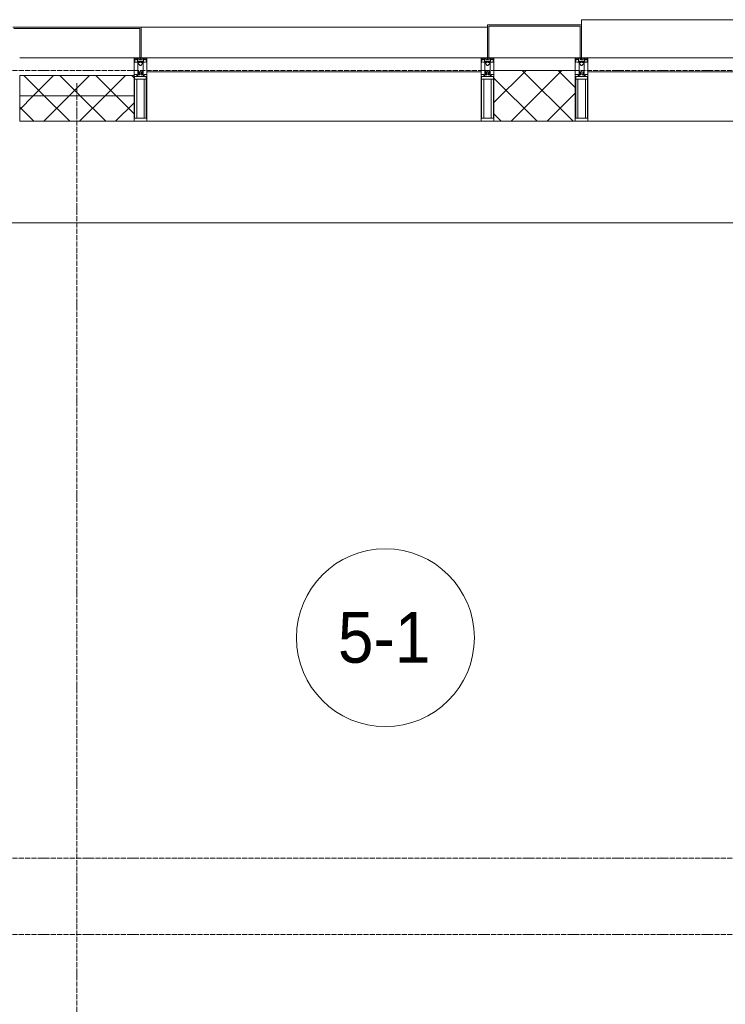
# Model space of a CAD drawing. Header units: millimetres. Extents: x 5617 to 132318, y 7718 to 193536.
# Tile 22 of 81: x 29836 to 32611, y 29425 to 33300. Entities that reach past the tile are written whole.
import ezdxf

# ---------------------------------------------------------------- set-up
doc = ezdxf.new("R2010")
doc.units = ezdxf.units.MM
doc.linetypes.add('ADSK_Линия сетки', pattern=[25, 20, -2.5, 0, -2.5])
doc.linetypes.add('Линия сетки', pattern=[25, 20, -2.5, 0, -2.5])
for name, color, linetype, lineweight in [('Импосты витража', 7, 'Continuous', 18), ('Колонны', 7, 'Continuous', 18), ('Марки помещений', 7, 'Continuous', 20), ('Оси', 7, 'Continuous', 9), ('Панели витража', 7, 'Continuous', 18), ('Перекрытия', 7, 'Continuous', 18), ('Стены разрез', 7, 'Continuous', 40), ('Стены штриховка', 7, 'Continuous', 40), ('Элементы узлов', 7, 'Continuous', 18)]:
    doc.layers.add(name, color=color, linetype=linetype, lineweight=lineweight)
doc.styles.add('Arial_3', font='arial.ttf', dxfattribs={"width": 0.9, "height": 200})
pattern_1 = [(45, (0, 0), (-70.71068, 70.71068), []), (135, (0, 0), (-70.71068, -70.71068), [])]

# ---------------------------------------------------------------- blocks, each defined once
blk = doc.blocks.new('135_SLK_K4_AR_rvt-1-МКСС_К4_L13_45_000_')
at = {"layer": 'Перекрытия', "color": 253, "true_color": 0xaaaaaa}
blk.add_line((100549.6, 32500), (96249.8, 32500), dxfattribs=at)
blk = doc.blocks.new('System Panel - A_PAN_Glass-7513884-МКСС_К4_L13_45_000_')
at = {"layer": 'Панели витража', "color": 253, "lineweight": 5, "true_color": 0xaaaaaa}
for p, q in [((656.25, 0), (-656.25, 0)), ((-656.25, 0), (-656.25, -55)), ((656.25, -55), (656.25, 0)), ((-656.25, -55), (656.25, -55))]:
    blk.add_line(p, q, dxfattribs=at)
blk = doc.blocks.new('Rectangular Mullion - R_StandardFrame_50Wx250H-V86-МКСС_К4_L13_45_000_')
at = {"layer": 'Импосты витража', "color": 253, "lineweight": 5, "true_color": 0xaaaaaa}
blk.add_line((127540, 32900), (126227.5, 32900), dxfattribs=at)
blk = doc.blocks.new('Rectangular Mullion - R_StandardFrame_50Wx250H-5921427-МКСС_К4_L13_45_000_')
at = {"layer": 'Импосты витража', "color": 253, "lineweight": 5, "true_color": 0xaaaaaa}
blk.add_line((97375, 33150), (96925, 33150), dxfattribs=at)
blk = doc.blocks.new('Rectangular Mullion - 50Wx250H-2623690-МКСС_К4_L13_45_000_')
at = {"layer": 'Элементы узлов', "color": 253, "lineweight": 5, "true_color": 0xaaaaaa}
for p, q in [((-25, 65.2), (-25, 250)), ((-25, 250), (0, 250)), ((-23, 237.3), (0, 237.3)), ((-23, 237.3), (-23, 73.6)), ((-14.9, 84), (-14.9, 237.3)), ((25, 250), (0, 250)), ((23, 237.3), (0, 237.3)), ((14.9, 84), (14.9, 237.3)), ((23, 237.3), (23, 73.6)), ((25, 65.2), (25, 250)), ((0, 84), (-23, 84)), ((0, 84), (23, 84)), ((-14, 65.2), (-25, 65.2)), ((-0.5, 73.6), (-23, 73.6)), ((-14, 71.3), (-14, 65.2)), ((-10, 71.3), (-14, 71.3)), ((-10, 53), (-10, 71.3)), ((-8.7, 53), (-10, 53)), ((-10, 53), (-10, 17)), ((-8.7, 53), (-7, 54.7)), ((-7, 65.2), (-5.9, 67.3)), ((-7, 65.2), (-7, 54.7)), ((-4.1, 67.3), (-5.9, 67.3)), ((-4.1, 67.3), (-2.9, 65.1)), ((-2.9, 65.1), (-2.9, 54.6)), ((-1.3, 53), (-2.9, 54.6)), ((0, 53), (-1.3, 53)), ((0, 53), (1.3, 53)), ((0.5, 73.6), (23, 73.6)), ((1.3, 53), (2.9, 54.6)), ((4.1, 67.3), (2.9, 65.1)), ((2.9, 65.1), (2.9, 54.6)), ((4.1, 67.3), (5.9, 67.3)), ((7, 65.2), (5.9, 67.3)), ((7, 65.2), (7, 54.7)), ((8.7, 53), (7, 54.7)), ((8.7, 53), (10, 53)), ((10, 71.3), (14, 71.3)), ((10, 53), (10, 71.3)), ((10, 53), (10, 17)), ((14, 71.3), (14, 65.2)), ((14, 65.2), (25, 65.2)), ((-23.8, 14.6), (-25, 14.2)), ((-25, 0), (-25, 14.2)), ((-22.3, 17), (-23.8, 17)), ((-23.8, 17), (-23.8, 14.6)), ((-22.5, 10.6), (-23.8, 14.6)), ((-22.5, 10.6), (-23.7, 9.9)), ((-23.7, 1.3), (-23.7, 9.9)), ((-23.7, 1.3), (-11.8, 1.3)), ((-23.2, 10.2), (-22.5, 8)), ((-22.5, 8), (-22.5, 4.5)), ((-21.3, 4.5), (-22.5, 4.5)), ((-22.3, 17), (-22.3, 16)), ((-22.3, 16), (-21.3, 16)), ((-19, 17.6), (-21.3, 16)), ((-21.3, 4.5), (-21.3, 6.5)), ((-21.3, 6.5), (-14.2, 6.5)), ((-18.4, 16.6), (-19, 17.6)), ((-7.4, 16.6), (-18.4, 16.6)), ((-14.2, 6.5), (-14.2, 4.5)), ((-13.2, 4.5), (-14.2, 4.5)), ((-13.2, 4.5), (-12.2, 7.2)), ((-12.7, 7.6), (-11.3, 11.4)), ((-12.7, 7.6), (-11.8, 6.9)), ((-12.2, 9), (-12.2, 14.8)), ((-12.2, 14.8), (0, 14.8)), ((-11.8, 1.3), (-11.8, 6.9)), ((-10.5, 11.2), (-11.3, 11.4)), ((-10.5, 1.5), (-10.5, 11.2)), ((-4.8, 1.5), (-10.5, 1.5)), ((-10, 17), (-7.5, 17)), ((-8.5, 23), (-1.5, 30)), ((-8.5, 18.5), (-8.5, 23)), ((-7.5, 18.5), (-8.5, 18.5)), ((-7.5, 17), (-7.5, 18.5)), ((-7.4, 18), (-7.4, 16.6)), ((-2.6, 18), (-7.4, 18)), ((0, 8), (-4.8, 8)), ((-4.8, 1.5), (-4.8, 8)), ((-2.6, 18), (-2.6, 16.8)), ((-2.6, 16.8), (0, 16.8)), ((-1.5, 30), (0, 30)), ((1.5, 30), (0, 30)), ((2.6, 16.8), (0, 16.8)), ((0, 14.8), (0, 16.8)), ((0, 14.8), (0, 16.8)), ((12.2, 14.8), (0, 14.8)), ((0, 0), (0, 8)), ((0, 8), (4.8, 8)), ((0, 0), (0, 8)), ((8.5, 23), (1.5, 30)), ((2.6, 18), (2.6, 16.8)), ((2.6, 18), (7.4, 18)), ((4.8, 1.5), (4.8, 8)), ((4.8, 1.5), (10.5, 1.5)), ((7.4, 18), (7.4, 16.6)), ((7.4, 16.6), (18.4, 16.6)), ((7.5, 18.5), (8.5, 18.5)), ((7.5, 17), (7.5, 18.5)), ((10, 17), (7.5, 17)), ((8.5, 18.5), (8.5, 23)), ((10.5, 11.2), (11.3, 11.4)), ((10.5, 1.5), (10.5, 11.2)), ((12.7, 7.6), (11.3, 11.4)), ((12.7, 7.6), (11.8, 6.9)), ((11.8, 1.3), (11.8, 6.9)), ((23.7, 1.3), (11.8, 1.3)), ((12.2, 9), (12.2, 14.8)), ((13.2, 4.5), (12.2, 7.2)), ((13.2, 4.5), (14.2, 4.5)), ((21.3, 6.5), (14.2, 6.5)), ((14.2, 6.5), (14.2, 4.5)), ((18.4, 16.6), (19, 17.6)), ((19, 17.6), (21.3, 16)), ((22.3, 16), (21.3, 16)), ((21.3, 4.5), (21.3, 6.5)), ((21.3, 4.5), (22.5, 4.5)), ((22.3, 17), (22.3, 16)), ((22.3, 17), (23.8, 17)), ((22.5, 10.6), (23.8, 14.6)), ((22.5, 10.6), (23.7, 9.9)), ((23.2, 10.2), (22.5, 8)), ((22.5, 8), (22.5, 4.5)), ((23.7, 1.3), (23.7, 9.9)), ((23.8, 17), (23.8, 14.6)), ((23.8, 14.6), (25, 14.2)), ((25, 0), (25, 14.2)), ((-25, 0), (0, 0)), ((25, 0), (0, 0))]:
    blk.add_line(p, q, dxfattribs=at)
for centre, start, end in [((-0.5, 73.1), 360, 90), ((0.5, 73.1), 90, 180)]:
    blk.add_arc(centre, 0.5, start, end, dxfattribs=at)
blk = doc.blocks.new('Rectangular Mullion - R_StandardFrame_50Wx250H-V83-МКСС_К4_L13_45_000_')
at = {"layer": 'Импосты витража', "color": 253, "lineweight": 5, "true_color": 0xaaaaaa}
for p, q in [((-25, 0), (-25, 250)), ((-25, 250), (25, 250)), ((25, 250), (25, 0)), ((0, 0), (-25, 0)), ((25, 0), (5, 0))]:
    blk.add_line(p, q, dxfattribs=at)
blk = doc.blocks.new('Rectangular Mullion - R_StandardFrame_50Wx250H-7512947-МКСС_К4_L13_45_000_')
at = {"layer": 'Импосты витража', "color": 253, "lineweight": 5, "true_color": 0xaaaaaa}
for p, q in [((-25, 0), (-25, 250)), ((-25, 250), (25, 250)), ((25, 250), (25, 0)), ((-5, 0), (-25, 0)), ((25, 0), (0, 0))]:
    blk.add_line(p, q, dxfattribs=at)
blk = doc.blocks.new('System Panel - A_PAN_Glass-7516170-МКСС_К4_L13_45_000_')
at = {"layer": 'Панели витража', "color": 253, "lineweight": 5, "true_color": 0xaaaaaa}
for p, q in [((657.5, 0), (-657.5, 0)), ((-657.5, 0), (-657.5, -55)), ((657.5, -55), (657.5, 0)), ((-657.5, -55), (657.5, -55))]:
    blk.add_line(p, q, dxfattribs=at)
blk = doc.blocks.new('Rectangular Mullion - R_StandardFrame_50Wx250H-5921410-МКСС_К4_L13_45_000_')
at = {"layer": 'Импосты витража', "color": 253, "lineweight": 5, "true_color": 0xaaaaaa}
blk.add_line((98740, 32900), (97425, 32900), dxfattribs=at)
blk = doc.blocks.new('Rectangular Mullion - R_StandardFrame_50Wx250H-V91-МКСС_К4_L13_45_000_')
at = {"layer": 'Импосты витража', "color": 253, "lineweight": 5, "true_color": 0xaaaaaa}
for p, q in [((-25, 0), (-25, 250)), ((-25, 250), (25, 250)), ((25, 250), (25, 0)), ((25, 0), (-25, 0))]:
    blk.add_line(p, q, dxfattribs=at)
blk = doc.blocks.new('A_SLK_PAN_Type1 - Прямой тип панели-6538222-МКСС_К4_L13_45_000_')
at = {"layer": 'Колонны', "lineweight": 5}
for p, q in [((-180, 0), (-185, 0)), ((-185, 0), (-185, -130)), ((-180, -125), (-180, 0)), ((160, 0), (-160, 0)), ((180, 0), (180, -125)), ((185, 0), (180, 0)), ((185, -130), (185, 0)), ((-185, -130), (185, -130)), ((180, -125), (-180, -125))]:
    blk.add_line(p, q, dxfattribs=at)
blk = doc.blocks.new('A_OGR_PAN_Отлив - A_OGR_PAN_Отлив-6265429-МКСС_К4_L13_45_000_')
at = {"layer": 'Колонны', "color": 253, "lineweight": 5, "true_color": 0xaaaaaa}
for p in [(681.25, 150), (-681.25, 130)]:
    blk.add_line(p, (-681.25, 150), dxfattribs=at)
blk = doc.blocks.new('135_SLK_K4_AR_FCD_rvt-1-МКСС_К4_L13_45_000_')
at = {"layer": 'Стены разрез', "lineweight": 5, "true_color": 0xaaaaaa}
h = blk.add_hatch(dxfattribs=at)
h.set_pattern_fill('FP_4', color=253, style=0, pattern_type=2)
h.set_pattern_definition(pattern_1)
h.paths.add_polyline_path([(99110, 32900), (99110, 33100), (98790, 33100), (98790, 32900)])
h = blk.add_hatch(dxfattribs=at)
h.set_pattern_fill('FP_4', color=253, style=0, pattern_type=2)
h.set_pattern_definition(pattern_1)
h.paths.add_polyline_path([(97375, 33000), (97375, 33080), (96925, 33080), (96925, 33000)])
h = blk.add_hatch(dxfattribs=at)
h.set_pattern_fill('FP_4', color=253, style=0, pattern_type=2)
h.set_pattern_definition(pattern_1)
h.paths.add_polyline_path([(97375, 32900), (97375, 33000), (96925, 33000), (96925, 32900)])
at = {"layer": 'Колонны', "color": 253, "lineweight": 9, "true_color": 0xaaaaaa}
for p, q in [((97402.5, 33270), (96897.5, 33270)), ((96902.5, 33265), (97397.5, 33265)), ((97397.5, 33265), (97397.5, 33150)), ((97402.5, 33150), (97402.5, 33270)), ((97397.5, 33150), (97402.5, 33150))]:
    blk.add_line(p, q, dxfattribs=at)
at = {"layer": 'Колонны', "color": 253, "lineweight": 5, "true_color": 0xaaaaaa}
blk.add_line((98765, 33270), (97402.5, 33270), dxfattribs=at)
at = {"layer": 'Стены разрез', "color": 253, "lineweight": 9, "true_color": 0xaaaaaa}
for p, q in [((99110, 33100), (98790, 33100)), ((98790, 33100), (98790, 32900)), ((99110, 32900), (99110, 33100)), ((97375, 33080), (96925, 33080)), ((96925, 33080), (96925, 32900)), ((97375, 32900), (97375, 33080)), ((96925, 32900), (97375, 32900)), ((98790, 32900), (99110, 32900))]:
    blk.add_line(p, q, dxfattribs=at)
at = {"layer": 'Стены штриховка', "color": 253, "lineweight": 9, "true_color": 0xaaaaaa}
blk.add_line((97375, 33000), (96925, 33000), dxfattribs=at)
at = {"layer": 'Импосты витража', "color": 253, "lineweight": 5, "true_color": 0xaaaaaa}
for name, p in [('Rectangular Mullion - R_StandardFrame_50Wx250H-5921427-МКСС_К4_L13_45_000_', (0, 0)), ('Rectangular Mullion - R_StandardFrame_50Wx250H-5921410-МКСС_К4_L13_45_000_', (0, 0)), ('Rectangular Mullion - R_StandardFrame_50Wx250H-V86-МКСС_К4_L13_45_000_', (-27067.5, 0))]:
    blk.add_blockref(name, p, dxfattribs=at)
at = {"layer": 'Импосты витража', "color": 253, "lineweight": 5, "true_color": 0xaaaaaa, "extrusion": (0, 0, -1), "rotation": 180}
for name, p in [('Rectangular Mullion - 50Wx250H-2623690-МКСС_К4_L13_45_000_', (-97400, 33150)), ('Rectangular Mullion - R_StandardFrame_50Wx250H-V91-МКСС_К4_L13_45_000_', (-97400, 33150)), ('Rectangular Mullion - 50Wx250H-2623690-МКСС_К4_L13_45_000_', (-98765, 33150)), ('Rectangular Mullion - R_StandardFrame_50Wx250H-V83-МКСС_К4_L13_45_000_', (-98765, 33150)), ('Rectangular Mullion - 50Wx250H-2623690-МКСС_К4_L13_45_000_', (-99135, 33150)), ('Rectangular Mullion - R_StandardFrame_50Wx250H-7512947-МКСС_К4_L13_45_000_', (-99135, 33150))]:
    blk.add_blockref(name, p, dxfattribs=at)
at = {"layer": 'Колонны', "color": 253, "lineweight": 5, "true_color": 0xaaaaaa}
blk.add_blockref('A_OGR_PAN_Отлив - A_OGR_PAN_Отлив-6265429-МКСС_К4_L13_45_000_', (99816.3, 33150), dxfattribs=at)
at = {"layer": 'Колонны', "color": 253, "lineweight": 5, "true_color": 0xaaaaaa, "rotation": 180}
blk.add_blockref('A_SLK_PAN_Type1 - Прямой тип панели-6538222-МКСС_К4_L13_45_000_', (98950, 33150), dxfattribs=at)
at = {"layer": 'Панели витража', "color": 253, "lineweight": 5, "true_color": 0xaaaaaa}
for name, p in [('System Panel - A_PAN_Glass-7516170-МКСС_К4_L13_45_000_', (98082.5, 33150)), ('System Panel - A_PAN_Glass-7513884-МКСС_К4_L13_45_000_', (99816.3, 33150))]:
    blk.add_blockref(name, p, dxfattribs=at)
blk = doc.blocks.new('050_Марка_Помещение - Номер-620969-МКСС_К4_L13_45_000_')
at = {"layer": 'Марки помещений'}
blk.add_circle((0, 0), 3.5, dxfattribs=at)

msp = doc.modelspace()

# ---------------------------------------------------------------- linework, layer by layer
at = {"layer": 'Оси', "linetype": 'ADSK_Линия сетки'}
for p, q in [((69660.8, 33100), (25349.7, 33100)), ((69660.8, 30000), (26619.7, 30000)), ((69660.8, 29700), (25349.7, 29700))]:
    msp.add_line(p, q, dxfattribs=at)
at = {"layer": 'Оси', "linetype": 'Линия сетки'}
msp.add_line((30060.8, 12025.7), (30060.8, 33050), dxfattribs=at)

# ---------------------------------------------------------------- block references
at = {"lineweight": 5}
for name in ['135_SLK_K4_AR_FCD_rvt-1-МКСС_К4_L13_45_000_', '135_SLK_K4_AR_rvt-1-МКСС_К4_L13_45_000_']:
    msp.add_blockref(name, (-67089.2, 0), dxfattribs=at)
at = {"layer": 'Марки помещений', "xscale": 99.99999999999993, "yscale": 99.99999999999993, "zscale": 99.99999999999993}
msp.add_blockref('050_Марка_Помещение - Номер-620969-МКСС_К4_L13_45_000_', (31274, 30867.7), dxfattribs=at)

# ---------------------------------------------------------------- texts
at = {"layer": 'Марки помещений', "lineweight": 9, "insert": (31087.4, 30969.4), "char_height": 200, "width": 447.342, "attachment_point": 1, "style": 'Arial_3'}
msp.add_mtext('5-1', dxfattribs=at)

doc.saveas('drawing.dxf')
